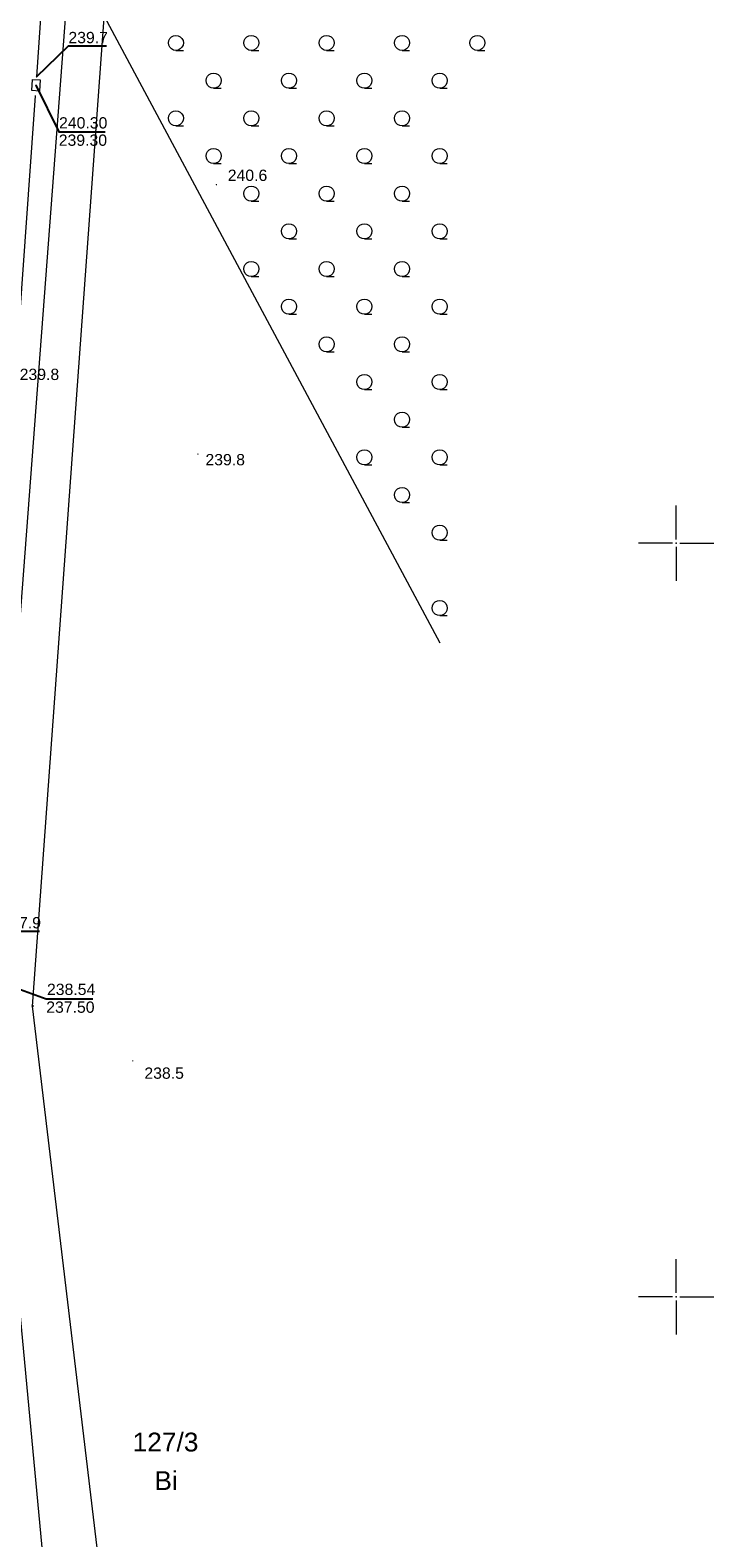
# Model space of a CAD drawing. Header units: metres. Extents: x 6603648 to 6604252, y 5739748 to 5740166.
# Tile 82 of 98: x 6604207 to 6604252, y 5739884 to 5739984. Entities that reach past the tile are written whole.
import ezdxf
from ezdxf.enums import TextEntityAlignment as Align

# ---------------------------------------------------------------- set-up
doc = ezdxf.new("R2010")
doc.units = ezdxf.units.M
doc.header["$PDSIZE"] = 0.75
doc.linetypes.add('ARK_LIN', pattern=[50, 50, 0])
doc.layers.get('0').update_dxf_attribs({"color": 252, "linetype": 'CONTINUOUS'})
for name, color, linetype, lineweight in [('GESDZI_O', 252, 'CONTINUOUS', 18), ('GESUZY_O', 252, 'CONTINUOUS', 18), ('GSPPRB', 252, 'CONTINUOUS', 18), ('GSPWPN', 252, 'CONTINUOUS', 13), ('GSPWPN_O', 252, 'CONTINUOUS', 13), ('GSSLZK', 252, 'CONTINUOUS', 18), ('GSSPDR', 252, 'CONTINUOUS', 18), ('GULTPR', 252, 'CONTINUOUS', 18), ('GUPTWZ', 252, 'CONTINUOUS', 18), ('PKT_ARK', 252, 'ARK_LIN', 18)]:
    doc.layers.add(name, color=color, linetype=linetype, lineweight=lineweight)
doc.layers.add('GUPTSH', color=252, linetype='CONTINUOUS')
doc.layers.add('GUPTSH_O', color=252, linetype='CONTINUOUS')
doc.styles.add('Arial', font='arial.ttf')

# ---------------------------------------------------------------- blocks, each defined once
blk = doc.blocks.new('GSPWPN1')
blk.add_hatch(color=256).paths.add_polyline_path([(0, 0.045), (-0.011647, 0.043467), (-0.0225, 0.038971), (-0.03182, 0.03182), (-0.038971, 0.0225), (-0.043467, 0.011647), (-0.045, 0), (-0.043467, -0.011647), (-0.038971, -0.0225), (-0.03182, -0.03182), (-0.0225, -0.038971), (-0.011647, -0.043467), (0, -0.045), (0.011647, -0.043467), (0.0225, -0.038971), (0.03182, -0.03182), (0.038971, -0.0225), (0.043467, -0.011647), (0.045, 0), (0.043467, 0.011647), (0.038971, 0.0225), (0.03182, 0.03182), (0.0225, 0.038971), (0.011647, 0.043467)])
blk = doc.blocks.new('GSPPRB0')
blk.add_lwpolyline([(-0.007955, 0.0225), (0.007955, 0.0225), (0.0225, 0.007955), (0.0225, -0.007955), (0.007955, -0.0225), (-0.007955, -0.0225), (-0.0225, -0.007955), (-0.0225, 0.007955)], close=True)
blk = doc.blocks.new('GUPTSH1')
blk.add_hatch(color=256).paths.add_polyline_path([(0, 0.045), (-0.011647, 0.043467), (-0.0225, 0.038971), (-0.03182, 0.03182), (-0.038971, 0.0225), (-0.043467, 0.011647), (-0.045, 0), (-0.043467, -0.011647), (-0.038971, -0.0225), (-0.03182, -0.03182), (-0.0225, -0.038971), (-0.011647, -0.043467), (0, -0.045), (0.011647, -0.043467), (0.0225, -0.038971), (0.03182, -0.03182), (0.038971, -0.0225), (0.043467, -0.011647), (0.045, 0), (0.043467, 0.011647), (0.038971, 0.0225), (0.03182, 0.03182), (0.0225, 0.038971), (0.011647, 0.043467)])
blk = doc.blocks.new('GUPTWZ1_3')
blk.add_lwpolyline([(0.375, -0.25), (-0.375, -0.25), (-0.375, 0.25), (0.375, 0.25)], close=True)
blk = doc.blocks.new('GSSLZK1')
blk.add_lwpolyline([(0.5, 0), (0.475528, -0.154508), (0.404508, -0.293893), (0.293893, -0.404508), (0.154508, -0.475528), (0, -0.5), (-0.154508, -0.475528), (-0.293893, -0.404508), (-0.404508, -0.293893), (-0.475528, -0.154508), (-0.5, 0), (-0.475528, 0.154508), (-0.404508, 0.293893), (-0.293893, 0.404508), (-0.154508, 0.475528), (0, 0.5), (0.154508, 0.475528), (0.293893, 0.404508), (0.404508, 0.293893), (0.475528, 0.154508)], close=True)
blk.add_lwpolyline([(-0.5, 0), (-0.5, -0.5)])
blk = doc.blocks.new('ASS_SYM', base_point=(826.5, 303.25))
at = {"layer": 'PKT_ARK'}
for p, q in [((826.5, 303.5), (826.5, 305.75)), ((826.25, 303.25), (824, 303.25)), ((826.75, 303.25), (829, 303.25)), ((826.5, 303), (826.5, 300.75))]:
    blk.add_line(p, q, dxfattribs=at)
blk.add_point((826.5, 303.25), dxfattribs=at)
blk.add_point((826.5, 303.25), dxfattribs=at)

msp = doc.modelspace()

# ---------------------------------------------------------------- linework, layer by layer
at = {"layer": 'GSSLZK'}
msp.add_lwpolyline([(6604238.13, 5739999.98), (6604234.03, 5740007.66), (6604234.25, 5740007.78), (6604211.18, 5740050.26), (6604207.6, 5739993.33), (6604234.33, 5739943.38)], dxfattribs=at)
at = {"layer": 'GSSPDR'}
msp.add_lwpolyline([(6604184.77, 5740100.89), (6604214.14, 5740046.64), (6604204.52, 5739919.48), (6604208, 5739882.66), (6604209.57, 5739880.55), (6604211.71, 5739882.41), (6604207.32, 5739919.29), (6604216.55, 5740046.81), (6604186.36, 5740101.74)], dxfattribs=at)
msp.add_lwpolyline([(6604184.77, 5740100.89), (6604214.14, 5740046.64), (6604204.52, 5739919.48), (6604208, 5739882.66), (6604209.57, 5739880.55), (6604211.71, 5739882.41), (6604207.32, 5739919.29), (6604216.55, 5740046.81), (6604186.36, 5740101.74)], dxfattribs=at)
at = {"layer": 'GULTPR'}
for points in [[(6604211.69, 5740041.56), (6604207.58, 5739980.94)], [(6604207.49, 5739979.69), (6604203.37, 5739921.99)]]:
    msp.add_lwpolyline(points, dxfattribs=at)
at = {"layer": 'GUPTSH_O', "flags": 128}
for points in [[(6604207.58, 5739980.94), (6604209.69, 5739983), (6604212.21, 5739983)], [(6604207.54, 5739980.39), (6604209.05, 5739977.29), (6604212.13, 5739977.29)], [(6604203.37, 5739921.99), (6604205.25, 5739924.26), (6604207.77, 5739924.26)], [(6604203.32, 5739921.53), (6604208.22, 5739919.77), (6604211.3, 5739919.77)]]:
    msp.add_lwpolyline(points, dxfattribs=at)

# ---------------------------------------------------------------- block references
at = {"layer": 'GSPPRB', "rotation": 90}
msp.add_blockref('GSPPRB0', (6604207.32, 5739919.29), dxfattribs=at)
msp.add_blockref('GSPPRB0', (6604207.32, 5739919.29), dxfattribs=at)
at = {"layer": 'GSPWPN', "rotation": 90}
for p in [(6604219.51, 5739973.79), (6604218.28, 5739955.91), (6604213.96, 5739915.65)]:
    msp.add_blockref('GSPWPN1', p, dxfattribs=at)
at = {"layer": 'GSSLZK', "rotation": 90}
for p in [(6604216.82, 5739983.2), (6604221.82, 5739983.2), (6604226.82, 5739983.2), (6604231.82, 5739983.2), (6604236.82, 5739983.2), (6604219.32, 5739980.7), (6604224.32, 5739980.7), (6604229.32, 5739980.7), (6604234.32, 5739980.7), (6604216.82, 5739978.2), (6604221.82, 5739978.2), (6604226.82, 5739978.2), (6604231.82, 5739978.2), (6604219.32, 5739975.7), (6604224.32, 5739975.7), (6604229.32, 5739975.7), (6604234.32, 5739975.7), (6604221.82, 5739973.2), (6604226.82, 5739973.2), (6604231.82, 5739973.2), (6604224.32, 5739970.7), (6604229.32, 5739970.7), (6604234.32, 5739970.7), (6604221.82, 5739968.2), (6604226.82, 5739968.2), (6604231.82, 5739968.2), (6604224.32, 5739965.7), (6604229.32, 5739965.7), (6604234.32, 5739965.7), (6604226.82, 5739963.2), (6604231.82, 5739963.2), (6604229.32, 5739960.7), (6604234.32, 5739960.7), (6604231.82, 5739958.2), (6604229.32, 5739955.7), (6604234.32, 5739955.7), (6604231.82, 5739953.2), (6604234.32, 5739950.7), (6604234.32, 5739945.7)]:
    msp.add_blockref('GSSLZK1', p, dxfattribs=at)
at = {"layer": 'GUPTSH', "rotation": 90}
for p in [(6604207.58, 5739980.94), (6604207.49, 5739979.69), (6604207.54, 5739980.39), (6604207.54, 5739980.39)]:
    msp.add_blockref('GUPTSH1', p, dxfattribs=at)
at = {"layer": 'GUPTWZ', "rotation": 86.47479849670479}
msp.add_blockref('GUPTWZ1_3', (6604207.54, 5739980.39), dxfattribs=at)
at = {"layer": 'PKT_ARK'}
for p in [(6604250, 5739950), (6604250, 5739900)]:
    msp.add_blockref('ASS_SYM', p, dxfattribs=at)

# ---------------------------------------------------------------- texts
at = {"layer": 'GESDZI_O', "style": 'Arial'}
msp.add_text('127/3', height=1.25, rotation=360, dxfattribs=at).set_placement((6604216.13, 5739889.73), align=Align.CENTER)
at = {"layer": 'GESUZY_O', "style": 'Arial'}
msp.add_text('Bi', height=1.25, rotation=360, dxfattribs=at).set_placement((6604216.17, 5739887.17), align=Align.CENTER)
at = {"layer": 'GSPWPN_O', "style": 'Arial'}
for s, p in [('240.6', (6604220.26, 5739974.04)), ('239.8', (6604206.46, 5739960.83)), ('239.8', (6604218.78, 5739955.17)), ('238.5', (6604214.73, 5739914.46))]:
    msp.add_text(s, height=0.75, rotation=360, dxfattribs=at).set_placement(p)
at = {"layer": 'GUPTSH_O', "style": 'Arial'}
for s, p in [('239.7', (6604209.69, 5739983.18)), ('240.30', (6604209.07, 5739977.52)), ('239.30', (6604209.05, 5739976.37)), ('237.9', (6604205.25, 5739924.44)), ('238.54', (6604208.27, 5739920.02)), ('237.50', (6604208.22, 5739918.84))]:
    msp.add_text(s, height=0.75, rotation=360, dxfattribs=at).set_placement(p)

doc.saveas('drawing.dxf')
